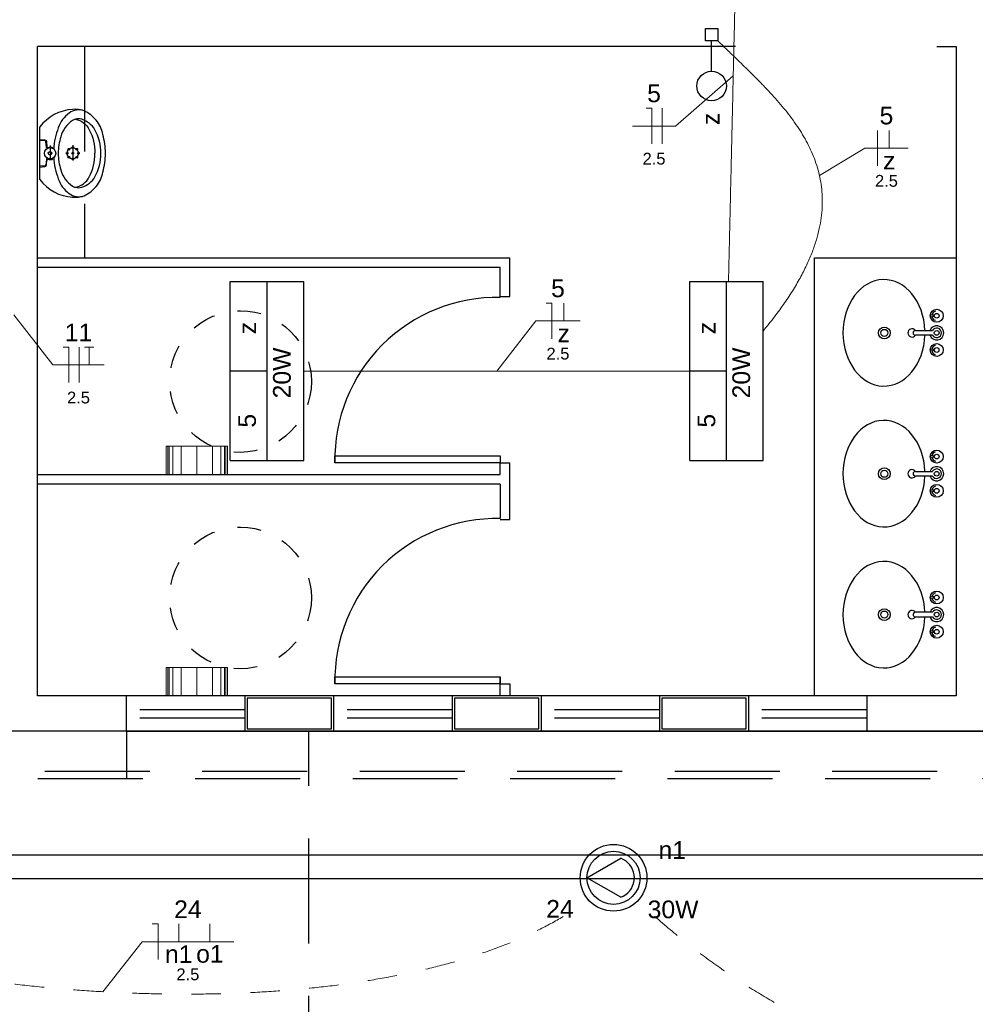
# Model space of a CAD drawing. Header units: feet. Extents: x -18 to 1038, y -110 to 48.
# Tile 36 of 199: x 9.04 to 13.08, y -8.79 to -4.62. Entities that reach past the tile are written whole.
import ezdxf

# ---------------------------------------------------------------- set-up
doc = ezdxf.new("R2010")
doc.units = ezdxf.units.FT
doc.header["$MEASUREMENT"] = 0
for name, pattern in [('HIDDEN', [0.9525, 0.635, -0.3175]), ('JIS_02_1.2', [0.25, 0.125, -0.125]), ('JIS_02_4.0', [0.55, 0.4, -0.15])]:
    doc.linetypes.add(name, pattern=pattern)
for name, color, linetype in [('01', 8, 'Continuous'), ('1', 1, 'Continuous'), ('Arq-parede-alta', 5, 'Continuous'), ('ESQUADRIAS CORTE', 3, 'Continuous'), ('JANELA', 3, 'Continuous'), ('MOBILARIO', 8, 'Continuous'), ('P-SIMBOL', 5, 'Continuous'), ('PROJEÇÃO', 6, 'HIDDEN')]:
    doc.layers.add(name, color=color, linetype=linetype)
for name, color, linetype, lineweight in [('DI-Cortes', 1, 'JIS_02_4.0', 30), ('EL-Condutos', 4, 'Continuous', 5), ('EL-Fios (Fase 1)', 7, 'Continuous', 5), ('EL-Fios (Fase 3)', 7, 'Continuous', 5), ('EL-Fios (Neutro)', 7, 'Continuous', 5), ('EL-Fios (Retorno)', 7, 'Continuous', 5), ('EL-Fios (Terra)', 7, 'Continuous', 5), ('EL-Textos fios', 7, 'Continuous', 5), ('LOUÇAS', 1, 'Continuous', 9), ('Textos', 7, 'Continuous', 5)]:
    doc.layers.add(name, color=color, linetype=linetype, lineweight=lineweight)
doc.styles.add('Arial', font='arial.ttf')

msp = doc.modelspace()

# ---------------------------------------------------------------- linework, layer by layer
at = {"layer": '01'}
for p, q in [((9.1663, -5.1496), (9.1663, -5.2106)), ((9.2623, -5.1481), (9.2623, -5.2131))]:
    msp.add_line(p, q, dxfattribs=at)
for points in [[(9.4013, -5.1821, 0.054423), (9.3903, -5.1021), (9.3903, -5.1021, 0.129975), (9.3618, -5.0421), (9.3618, -5.0421, 0.115349), (9.3113, -5.0021), (9.3113, -5.0021, 0.10182), (9.2613, -4.9961), (9.2613, -4.9961, 0.216856), (9.1228, -5.0706), (9.1228, -5.0706, 0.186978), (9.1213, -5.0736), (9.1213, -5.0736), (9.1213, -5.1821), (9.1213, -5.2906, 0.186978), (9.1228, -5.2936), (9.1228, -5.2936, 0.216856), (9.2613, -5.3681), (9.2613, -5.3681, 0.10182), (9.3113, -5.3621), (9.3113, -5.3621, 0.115349), (9.3618, -5.3221), (9.3618, -5.3221, 0.129975), (9.3903, -5.2621), (9.3903, -5.2621, 0.054423), (9.4013, -5.1821), (9.4013, -5.1821)], [(9.2738, -5.0381, -0.234308), (9.3323, -5.0821), (9.3323, -5.0821, -0.122381), (9.3558, -5.1821), (9.3558, -5.1821)], [(9.1572, -5.1599, -0.511016), (9.1513, -5.1561), (9.1513, -5.1561), (9.1488, -5.1331, 0.298443), (9.1458, -5.1291), (9.1458, -5.1291), (9.1213, -5.1276)], [(9.1238, -5.1236), (9.1443, -5.1256, -0.358326), (9.1508, -5.1321), (9.1508, -5.1321), (9.1533, -5.1551, 0.447938), (9.1568, -5.1576), (9.1568, -5.1576, -0.216474), (9.1788, -5.1586), (9.1788, -5.1586)], [(9.1572, -5.2043, 0.511016), (9.1513, -5.2081), (9.1513, -5.2081), (9.1488, -5.2311, 0.298443), (9.1458, -5.2351), (9.1458, -5.2351), (9.1213, -5.2366)], [(9.1238, -5.2406), (9.1443, -5.2386, 0.358326), (9.1508, -5.2321), (9.1508, -5.2321), (9.1533, -5.2091, 0.447938), (9.1568, -5.2066), (9.1568, -5.2066, 0.216474), (9.1788, -5.2056), (9.1788, -5.2056)], [(9.2738, -5.3261, 0.234308), (9.3323, -5.2821), (9.3323, -5.2821, 0.122381), (9.3558, -5.1821), (9.3558, -5.1821)]]:
    msp.add_lwpolyline(points, format="xyb", dxfattribs=at)
for centre, radius in [((9.1663, -5.1821), 0.024), ((9.2623, -5.1821), 0.024), ((9.2453, -5.1651), 0.004), ((9.2623, -5.1581), 0.004), ((9.2792, -5.1651), 0.004), ((9.1663, -5.1821), 0.0075), ((9.2383, -5.1821), 0.004), ((9.2453, -5.199), 0.004), ((9.2623, -5.1821), 0.004), ((9.2623, -5.2061), 0.004), ((9.2792, -5.199), 0.004), ((9.2863, -5.1821), 0.004)]:
    msp.add_circle(centre, radius, dxfattribs=at)
for centre, radius, start, end in [((9.2884, -5.0685), 0.0703, 71.03, 125.8564), ((9.3253, -5.1172), 0.1313, 126.4573, 160.8365), ((9.3235, -5.1392), 0.1145, 122.9286, 166.3109), ((9.2875, -5.0906), 0.0543, 104.6561, 118.898), ((9.2875, -5.0906), 0.0543, 75.3521, 104.6561), ((9.2691, -5.1347), 0.1018, 31.107, 71.5734), ((9.4578, -5.1753), 0.2758, 158.4661, 177.6857), ((9.1825, -5.1786), 0.1988, 359.0078, 29.0647), ((9.3964, -5.1769), 0.1952, 160.6112, 181.5276), ((9.4578, -5.1888), 0.2758, 182.3143, 201.5339), ((9.3964, -5.1873), 0.1952, 178.4724, 199.3888), ((9.1825, -5.1855), 0.1988, 330.9353, 0.9922), ((9.3235, -5.225), 0.1145, 193.6891, 237.0714), ((9.3253, -5.247), 0.1313, 199.1635, 233.5427), ((9.2691, -5.2295), 0.1018, 288.4266, 328.893), ((9.2875, -5.2735), 0.0543, 241.102, 255.3439), ((9.2875, -5.2735), 0.0543, 255.3439, 284.6479), ((9.2884, -5.2956), 0.0703, 234.1436, 288.97)]:
    msp.add_arc(centre, radius, start, end, dxfattribs=at)
at = {"layer": '1', "color": 251}
msp.add_lwpolyline([(12.4028, -7.4794), (12.4028, -5.625), (13.0028, -5.625)], dxfattribs=at)
for centre in [(11.0578, -6.4778), (11.0578, -7.4143)]:
    msp.add_arc(centre, 0.6852, 88.7464, 181.2545, dxfattribs=at)
at = {"layer": 'Arq-parede-alta', "color": 3, "ltscale": 0.03}
msp.add_line((12.0691, -4.7294), (9.1128, -4.7294), dxfattribs=at)
at = {"layer": 'Arq-parede-alta', "color": 251, "ltscale": 0.03}
for points in [[(9.4906, -7.6295), (9.4906, -7.4795), (9.1128, -7.4794), (9.1128, -4.7295)], [(12.9216, -4.7294), (13.0028, -4.7294), (13.0028, -7.4795)], [(13.0028, -7.4795), (12.6246, -7.4795), (12.6246, -7.6295), (13.5306, -7.6295), (13.5306, -7.4795), (13.1528, -7.4795)], [(9.4906, -7.6295), (8.9628, -7.6295)]]:
    msp.add_lwpolyline(points, dxfattribs=at)
for points in [[(9.9906, -7.6294), (10.3686, -7.6294), (10.3686, -7.4794), (9.9906, -7.4794)], [(10.8686, -7.6294), (11.2466, -7.6294), (11.2466, -7.4794), (10.8686, -7.4794)], [(11.7466, -7.6294), (12.1246, -7.6294), (12.1246, -7.4794), (11.7466, -7.4794)]]:
    msp.add_lwpolyline(points, close=True, dxfattribs=at)
at = {"layer": 'Defpoints', "color": 251}
msp.add_lwpolyline([(-2.6872, 18.1708), (10.8428, 18.1708), (10.8428, 6.7706), (4.9128, 6.7706), (4.9128, 3.7706), (28.8428, 3.7706), (28.8426, -7.6295), (-2.6872, -7.6295), (-2.6872, 3.7706), (2.6128, 3.7706), (2.6128, 6.7706), (-2.6872, 6.7706)], close=True, dxfattribs=at)
at = {"layer": 'DI-Cortes', "color": 251, "linetype": 'Continuous'}
for p, q in [((-3.4955, -8.1541), (29.6426, -8.1541)), ((-3.2955, -8.2541), (29.4426, -8.2541))]:
    msp.add_line(p, q, dxfattribs=at)
at = {"layer": 'EL-Condutos', "linetype": 'Continuous'}
for points in [[(12.0793, -3.9849), (12.0773, -4.068), (12.0755, -4.1468), (12.0738, -4.2215), (12.0722, -4.2923), (12.0706, -4.3596), (12.0691, -4.4236), (12.0677, -4.4847), (12.0664, -4.5431), (12.0651, -4.599), (12.0638, -4.6529), (12.0626, -4.7049), (12.0615, -4.7554), (12.0603, -4.8046), (12.0592, -4.8528), (12.0581, -4.9004), (12.057, -4.9475), (12.056, -4.9945), (12.0549, -5.0417), (12.0538, -5.0894), (12.0526, -5.1378), (12.0515, -5.1872), (12.0503, -5.2379), (12.0491, -5.2902), (12.0479, -5.3444), (12.0466, -5.4008), (12.0452, -5.4596), (12.0438, -5.5212), (12.0423, -5.5858), (12.0407, -5.6537), (12.0391, -5.7252)], [(12.1856, -5.9352), (12.2341, -5.8742), (12.2769, -5.8152), (12.3141, -5.7583), (12.3459, -5.7033), (12.3725, -5.6502), (12.3942, -5.5989), (12.4112, -5.5492), (12.4236, -5.5012), (12.4317, -5.4548), (12.4358, -5.4099), (12.436, -5.3663), (12.4326, -5.3241), (12.4257, -5.2832), (12.4157, -5.2434), (12.4026, -5.2047), (12.3867, -5.1671), (12.3683, -5.1304), (12.3476, -5.0946), (12.3247, -5.0596), (12.2999, -5.0253), (12.2734, -4.9917), (12.2454, -4.9587), (12.2162, -4.9261), (12.1859, -4.894), (12.1548, -4.8623), (12.1231, -4.8308), (12.091, -4.7995), (12.0588, -4.7683), (12.0265, -4.7372), (11.9945, -4.7061)], [(10.2416, -6.1044), (10.3164, -6.1044), (10.387, -6.1044), (10.4537, -6.1044), (10.5167, -6.1044), (10.5765, -6.1044), (10.6332, -6.1044), (10.6872, -6.1044), (10.7388, -6.1044), (10.7883, -6.1044), (10.836, -6.1044), (10.8822, -6.1044), (10.9271, -6.1044), (10.9712, -6.1044), (11.0147, -6.1044), (11.0578, -6.1044), (11.101, -6.1044), (11.1445, -6.1044), (11.1885, -6.1044), (11.2335, -6.1044), (11.2797, -6.1044), (11.3274, -6.1044), (11.3769, -6.1044), (11.4285, -6.1044), (11.4825, -6.1044), (11.5392, -6.1044), (11.5989, -6.1044), (11.662, -6.1044), (11.7286, -6.1044), (11.7992, -6.1044), (11.874, -6.1044)]]:
    msp.add_spline(points, degree=3, dxfattribs=at)
at = {"layer": 'EL-Condutos', "linetype": 'JIS_02_1.2'}
for points in [[(7.3556, -8.1992), (7.4418, -8.2547), (7.5378, -8.3079), (7.643, -8.3586), (7.7567, -8.4068), (7.8782, -8.4524), (8.0069, -8.4951), (8.142, -8.5349), (8.2828, -8.5717), (8.4288, -8.6052), (8.5791, -8.6355), (8.733, -8.6623), (8.89, -8.6855), (9.0493, -8.705), (9.2102, -8.7207), (9.3721, -8.7324), (9.5342, -8.74), (9.6958, -8.7434), (9.8564, -8.7424), (10.0151, -8.737), (10.1713, -8.7269), (10.3243, -8.7121), (10.4734, -8.6924), (10.618, -8.6677), (10.7573, -8.6379), (10.8907, -8.6029), (11.0174, -8.5624), (11.1368, -8.5164), (11.2482, -8.4648), (11.3509, -8.4074), (11.4442, -8.3441)], [(15.2488, -8.4274), (15.1618, -8.5023), (15.0709, -8.574), (14.9762, -8.6424), (14.8779, -8.7073), (14.7762, -8.7684), (14.6713, -8.8254), (14.5633, -8.8781), (14.4524, -8.9263), (14.3389, -8.9698), (14.2228, -9.0082), (14.1044, -9.0414), (13.9839, -9.0691), (13.8614, -9.091), (13.7372, -9.107), (13.6113, -9.1167), (13.4841, -9.12), (13.3556, -9.1165), (13.2261, -9.1061), (13.0957, -9.0886), (12.9646, -9.0635), (12.833, -9.0308), (12.7011, -8.9902), (12.569, -8.9414), (12.437, -8.8842), (12.3053, -8.8183), (12.1739, -8.7435), (12.0431, -8.6597), (11.9131, -8.5664), (11.7841, -8.4635), (11.6562, -8.3507)]]:
    msp.add_spline(points, degree=3, dxfattribs=at)
at = {"layer": 'EL-Fios (Fase 1)'}
for p, q in [((11.7578, -5.1415), (11.7578, -4.9915)), ((12.6698, -5.2354), (12.6698, -5.0854))]:
    msp.add_line(p, q, dxfattribs=at)
at = {"layer": 'EL-Fios (Fase 3)'}
msp.add_line((9.2893, -6.1533), (9.2893, -6.0033), dxfattribs=at)
at = {"layer": 'EL-Fios (Neutro)'}
for p, q in [((11.6899, -4.9915), (11.7149, -4.9915)), ((11.7149, -5.1415), (11.7149, -4.9915)), ((11.2664, -5.8172), (11.2914, -5.8172)), ((11.2914, -5.9672), (11.2914, -5.8172)), ((9.2214, -6.0033), (9.2464, -6.0033)), ((9.2464, -6.1533), (9.2464, -6.0033)), ((9.5986, -8.4463), (9.6236, -8.4463)), ((9.6236, -8.5963), (9.6236, -8.4463))]:
    msp.add_line(p, q, dxfattribs=at)
at = {"layer": 'EL-Fios (Retorno)'}
for p, q in [((12.7198, -5.1604), (12.7198, -5.0854)), ((11.3414, -5.8922), (11.3414, -5.8172)), ((9.7111, -8.5213), (9.7111, -8.4463)), ((9.8432, -8.5213), (9.8432, -8.4463))]:
    msp.add_line(p, q, dxfattribs=at)
at = {"layer": 'EL-Fios (Terra)'}
msp.add_lwpolyline([(9.3321, -6.0783), (9.3321, -6.0033), (9.3121, -6.0033), (9.3521, -6.0033)], dxfattribs=at)
at = {"layer": 'EL-Textos fios'}
for p, q in [((12.0592, -4.8544), (11.8152, -5.0665)), ((11.6324, -5.0665), (11.8152, -5.0665)), ((12.4243, -5.2767), (12.6165, -5.1604)), ((12.6165, -5.1604), (12.7993, -5.1604)), ((9.0128, -5.8662), (9.1785, -6.0783)), ((11.0578, -6.1044), (11.2235, -5.8922)), ((11.2235, -5.8922), (11.4105, -5.8922)), ((9.1785, -6.0783), (9.395, -6.0783)), ((9.39, -8.7334), (9.5557, -8.5213)), ((9.5557, -8.5213), (9.9443, -8.5213))]:
    msp.add_line(p, q, dxfattribs=at)
at = {"layer": 'ESQUADRIAS CORTE', "color": 251}
for p, q in [((9.1128, -5.625), (11.1128, -5.625)), ((9.1128, -5.665), (11.0728, -5.665)), ((11.0728, -5.7893), (11.0728, -5.665)), ((9.9906, -7.4795), (9.4906, -7.4795)), ((10.8686, -7.4794), (10.3686, -7.4794)), ((11.7466, -7.4794), (11.2466, -7.4794)), ((12.6246, -7.4794), (12.1246, -7.4794)), ((9.4906, -7.6295), (9.9906, -7.6295)), ((10.3686, -7.6294), (10.8686, -7.6294)), ((11.2466, -7.6294), (11.7466, -7.6294)), ((12.1246, -7.6294), (12.6246, -7.6294))]:
    msp.add_line(p, q, dxfattribs=at)
for points in [[(11.0729, -5.7893), (11.1128, -5.7893), (11.1128, -5.625)], [(9.1128, -6.5428), (11.0728, -6.5428), (11.0728, -6.4928)], [(11.0729, -6.7328), (11.1128, -6.7328), (11.1128, -6.4928)], [(11.0728, -6.5828), (9.1128, -6.5828)], [(11.0729, -7.4794), (11.0729, -7.3993)]]:
    msp.add_lwpolyline(points, dxfattribs=at)
for points in [[(11.0728, -6.4928), (10.3728, -6.4928), (10.3728, -6.4628), (11.0728, -6.4628)], [(11.0728, -7.4293), (10.3728, -7.4293), (10.3728, -7.3993), (11.0728, -7.3993)]]:
    msp.add_lwpolyline(points, close=True, dxfattribs=at)
at = {"layer": 'JANELA', "color": 251}
for p, q in [((11.0728, -6.4928), (11.1128, -6.4928)), ((11.0728, -6.5828), (11.0729, -6.7293)), ((11.0728, -7.4293), (11.1128, -7.4293)), ((11.1128, -7.4293), (11.1128, -7.4794))]:
    msp.add_line(p, q, dxfattribs=at)
for points in [[(10.0006, -7.6194), (10.3586, -7.6194), (10.3586, -7.4894), (10.0006, -7.4894)], [(10.8786, -7.6194), (11.2366, -7.6194), (11.2366, -7.4894), (10.8786, -7.4894)], [(11.7566, -7.6194), (12.1146, -7.6194), (12.1146, -7.4894), (11.7566, -7.4894)]]:
    msp.add_lwpolyline(points, close=True, dxfattribs=at)
at = {"layer": 'LOUÇAS', "color": 251}
for p, q in [((9.9178, -6.4228), (9.6578, -6.4228)), ((9.6578, -6.4228), (9.6578, -6.5428)), ((9.6647, -6.5428), (9.6647, -6.4228)), ((9.671, -6.5428), (9.671, -6.4228)), ((9.6859, -6.5428), (9.6859, -6.4228)), ((9.7214, -6.5428), (9.7214, -6.4228)), ((9.7878, -6.4228), (9.7878, -6.5428)), ((9.8542, -6.5428), (9.8542, -6.4228)), ((9.8897, -6.5428), (9.8897, -6.4228)), ((9.9046, -6.5428), (9.9046, -6.4228)), ((9.911, -6.5428), (9.911, -6.4228)), ((9.9178, -6.5428), (9.9178, -6.4228)), ((9.9178, -7.3594), (9.6578, -7.3594)), ((9.6578, -7.3594), (9.6578, -7.4794)), ((9.6647, -7.4794), (9.6647, -7.3594)), ((9.671, -7.4794), (9.671, -7.3594)), ((9.6859, -7.4794), (9.6859, -7.3594)), ((9.7214, -7.4794), (9.7214, -7.3594)), ((9.7878, -7.3594), (9.7878, -7.4794)), ((9.8542, -7.4794), (9.8542, -7.3594)), ((9.8897, -7.4794), (9.8897, -7.3594)), ((9.9046, -7.4794), (9.9046, -7.3594)), ((9.911, -7.4794), (9.911, -7.3594)), ((9.9178, -7.4794), (9.9178, -7.3594))]:
    msp.add_line(p, q, dxfattribs=at)
at = {"layer": 'MOBILARIO', "color": 251, "linetype": 'Continuous'}
for p, q in [((12.911, -5.8677), (12.9056, -5.8677)), ((12.911, -5.8677), (12.9056, -5.8677)), ((12.9109, -5.8727), (12.9056, -5.8727)), ((12.9109, -5.8727), (12.9056, -5.8727)), ((12.8306, -5.9327), (12.9033, -5.9327)), ((12.8306, -5.9327), (12.9033, -5.9327)), ((12.9033, -5.9527), (12.8306, -5.9527)), ((12.9033, -5.9527), (12.8306, -5.9527)), ((12.911, -6.0127), (12.9056, -6.0127)), ((12.911, -6.0127), (12.9056, -6.0127)), ((12.9109, -6.0177), (12.9056, -6.0177)), ((12.9109, -6.0177), (12.9056, -6.0177)), ((12.911, -6.4642), (12.9056, -6.4642)), ((12.911, -6.4642), (12.9056, -6.4642)), ((12.9109, -6.4692), (12.9056, -6.4692)), ((12.9109, -6.4692), (12.9056, -6.4692)), ((12.8306, -6.5292), (12.9033, -6.5292)), ((12.8306, -6.5292), (12.9033, -6.5292)), ((12.9033, -6.5492), (12.8306, -6.5492)), ((12.9033, -6.5492), (12.8306, -6.5492)), ((12.911, -6.6092), (12.9056, -6.6092)), ((12.911, -6.6092), (12.9056, -6.6092)), ((12.9109, -6.6142), (12.9056, -6.6142)), ((12.9109, -6.6142), (12.9056, -6.6142)), ((12.9109, -7.061), (12.9056, -7.061)), ((12.9109, -7.061), (12.9056, -7.061)), ((12.911, -7.066), (12.9056, -7.066)), ((12.911, -7.066), (12.9056, -7.066)), ((12.9033, -7.126), (12.8306, -7.126)), ((12.9033, -7.126), (12.8306, -7.126)), ((12.8306, -7.146), (12.9033, -7.146)), ((12.8306, -7.146), (12.9033, -7.146)), ((12.9109, -7.206), (12.9056, -7.206)), ((12.9109, -7.206), (12.9056, -7.206)), ((12.911, -7.211), (12.9056, -7.211)), ((12.911, -7.211), (12.9056, -7.211))]:
    msp.add_line(p, q, dxfattribs=at)
for centre, radius in [((12.9206, -5.8702), 0.0275), ((12.9206, -5.8702), 0.0275), ((12.9006, -5.8702), 0.00559), ((12.9006, -5.8702), 0.00559), ((12.9206, -5.8702), 0.01), ((12.9206, -5.8702), 0.01), ((12.6988, -5.9428), 0.025), ((12.6988, -5.9428), 0.015), ((12.9206, -5.9427), 0.01), ((12.9206, -5.9427), 0.01), ((12.9206, -6.0152), 0.0275), ((12.9206, -6.0152), 0.0275), ((12.9206, -6.0152), 0.01), ((12.9206, -6.0152), 0.01), ((12.9006, -6.0152), 0.00559), ((12.9006, -6.0152), 0.00559), ((12.9206, -6.4667), 0.0275), ((12.9206, -6.4667), 0.0275), ((12.9006, -6.4667), 0.00559), ((12.9006, -6.4667), 0.00559), ((12.9206, -6.4667), 0.01), ((12.9206, -6.4667), 0.01), ((12.6988, -6.5394), 0.025), ((12.6988, -6.5394), 0.015), ((12.9206, -6.5392), 0.01), ((12.9206, -6.5392), 0.01), ((12.9206, -6.6117), 0.0275), ((12.9206, -6.6117), 0.0275), ((12.9006, -6.6117), 0.00559), ((12.9006, -6.6117), 0.00559), ((12.9206, -6.6117), 0.01), ((12.9206, -6.6117), 0.01), ((12.9206, -7.0635), 0.0275), ((12.9206, -7.0635), 0.0275), ((12.9006, -7.0635), 0.00559), ((12.9006, -7.0635), 0.00559), ((12.9206, -7.0635), 0.01), ((12.9206, -7.0635), 0.01), ((12.6988, -7.1359), 0.025), ((12.6988, -7.1359), 0.015), ((12.9206, -7.136), 0.01), ((12.9206, -7.136), 0.01), ((12.9206, -7.2085), 0.0275), ((12.9206, -7.2085), 0.0275), ((12.9006, -7.2085), 0.00559), ((12.9006, -7.2085), 0.00559), ((12.9206, -7.2085), 0.01), ((12.9206, -7.2085), 0.01)]:
    msp.add_circle(centre, radius, dxfattribs=at)
for centre, radius, start, end in [((12.9206, -5.8702), 0.02, 105.7907, 164.7593), ((12.9206, -5.8702), 0.02, 105.7907, 164.7593), ((12.9206, -5.8702), 0.02, 195.9211, 253.5587), ((12.9206, -5.8702), 0.02, 195.9211, 253.5587), ((12.9206, -5.9427), 0.03, 199.6397, 160.3486), ((12.9206, -5.9427), 0.03, 199.6397, 160.3486), ((12.8159, -5.9429), 0.0175, 35.7967, 326.1346), ((12.8159, -5.9429), 0.0175, 35.7967, 326.1346), ((12.8306, -5.9427), 0.01, 90, 270), ((12.8306, -5.9427), 0.01, 90, 270), ((12.9206, -5.9427), 0.02, 210.2446, 149.6569), ((12.9206, -5.9427), 0.02, 210.2446, 149.6569), ((12.9206, -6.0152), 0.02, 105.9116, 163.88), ((12.9206, -6.0152), 0.02, 105.9116, 163.88), ((12.9206, -6.0152), 0.02, 196.0953, 253.7658), ((12.9206, -6.0152), 0.02, 196.0953, 253.7658), ((12.9206, -6.4667), 0.02, 105.7907, 164.7593), ((12.9206, -6.4667), 0.02, 105.7907, 164.7593), ((12.9206, -6.4667), 0.02, 195.9211, 253.5587), ((12.9206, -6.4667), 0.02, 195.9211, 253.5587), ((12.8159, -6.5394), 0.0175, 35.7967, 326.1346), ((12.8159, -6.5394), 0.0175, 35.7967, 326.1346), ((12.8306, -6.5392), 0.01, 90, 270), ((12.8306, -6.5392), 0.01, 90, 270), ((12.9206, -6.5392), 0.03, 199.6397, 160.3486), ((12.9206, -6.5392), 0.03, 199.6397, 160.3486), ((12.9206, -6.5392), 0.02, 210.2446, 149.6569), ((12.9206, -6.5392), 0.02, 210.2446, 149.6569), ((12.9206, -6.6117), 0.02, 105.9116, 163.88), ((12.9206, -6.6117), 0.02, 105.9116, 163.88), ((12.9206, -6.6117), 0.02, 196.0953, 253.7658), ((12.9206, -6.6117), 0.02, 196.0953, 253.7658), ((12.9206, -7.0635), 0.02, 106.2342, 163.9047), ((12.9206, -7.0635), 0.02, 106.2342, 163.9047), ((12.9206, -7.0635), 0.02, 196.12, 254.0884), ((12.9206, -7.0635), 0.02, 196.12, 254.0884), ((12.8159, -7.1358), 0.0175, 33.8654, 324.2033), ((12.8159, -7.1358), 0.0175, 33.8654, 324.2033), ((12.8306, -7.136), 0.01, 90, 270), ((12.8306, -7.136), 0.01, 90, 270), ((12.9206, -7.136), 0.03, 199.6514, 160.3603), ((12.9206, -7.136), 0.03, 199.6514, 160.3603), ((12.9206, -7.136), 0.02, 210.3431, 149.7554), ((12.9206, -7.136), 0.02, 210.3431, 149.7554), ((12.9206, -7.2085), 0.02, 106.4413, 164.0789), ((12.9206, -7.2085), 0.02, 106.4413, 164.0789), ((12.9206, -7.2085), 0.02, 195.2407, 254.2093), ((12.9206, -7.2085), 0.02, 195.2407, 254.2093)]:
    msp.add_arc(centre, radius, start, end, dxfattribs=at)
for centre, major_axis, start_param, end_param in [((12.6972, -5.9424), (0, 0.2257), 4.755602, 10.950133), ((12.6972, -6.5389), (0, 0.2257), 4.755602, 10.950133), ((12.6972, -7.1363), (0, -0.2257), 1.616237, 7.810769)]:
    msp.add_ellipse(centre, major_axis=major_axis, ratio=0.76869, start_param=start_param, end_param=end_param, dxfattribs=at)
at = {"layer": 'P-SIMBOL'}
for p, q in [((11.941, -4.6528), (11.9941, -4.6528)), ((11.941, -4.7059), (11.941, -4.6528)), ((11.9941, -4.6528), (11.9941, -4.7059)), ((11.9941, -4.7059), (11.941, -4.7059)), ((11.9675, -4.8344), (11.9675, -4.7059)), ((9.9297, -5.7251), (10.241, -5.7251)), ((9.9297, -6.4836), (9.9297, -5.7251)), ((10.0853, -6.4836), (10.0853, -5.7251)), ((10.241, -6.4836), (10.241, -5.7251)), ((11.8747, -5.7251), (12.186, -5.7251)), ((11.8747, -6.4836), (11.8747, -5.7251)), ((12.0303, -6.4836), (12.0303, -5.7251)), ((12.186, -6.4836), (12.186, -5.7251)), ((10.0853, -6.1044), (9.9297, -6.1044)), ((12.0303, -6.1044), (11.8747, -6.1044)), ((9.9297, -6.4836), (10.241, -6.4836)), ((11.8747, -6.4836), (12.186, -6.4836)), ((11.4398, -8.2508), (11.5828, -8.1678)), ((11.5828, -8.3333), (11.4398, -8.2508))]:
    msp.add_line(p, q, dxfattribs=at)
msp.add_lwpolyline([(11.5829, -8.3334), (11.5937, -8.3285), (11.6038, -8.3222), (11.613, -8.3147), (11.621, -8.3059), (11.6278, -8.2961), (11.6333, -8.2855), (11.6372, -8.2743), (11.6396, -8.2627), (11.6404, -8.2508), (11.6396, -8.2389), (11.6372, -8.2273), (11.6333, -8.2161), (11.6278, -8.2055), (11.621, -8.1957), (11.613, -8.187), (11.6038, -8.1794), (11.5937, -8.1731), (11.5829, -8.1682)], dxfattribs=at)
for centre, radius in [((11.9675, -4.8969), 0.0625), ((11.5523, -8.2508), 0.1412), ((11.5523, -8.2508), 0.1125)]:
    msp.add_circle(centre, radius, dxfattribs=at)
at = {"layer": 'PROJEÇÃO', "color": 251, "ltscale": 0.7}
for p, q in [((9.9906, -7.5395), (9.4906, -7.5395)), ((10.8686, -7.5394), (10.3686, -7.5394)), ((11.7466, -7.5394), (11.2466, -7.5394)), ((12.6246, -7.5394), (12.1246, -7.5394)), ((9.9906, -7.5745), (9.4906, -7.5745)), ((10.8686, -7.5744), (10.3686, -7.5744)), ((11.7466, -7.5744), (11.2466, -7.5744)), ((12.6246, -7.5744), (12.1246, -7.5744)), ((9.4906, -7.6294), (9.4906, -7.8295))]:
    msp.add_line(p, q, dxfattribs=at)
for points in [[(9.3128, -4.7295), (9.3128, -5.625)], [(-2.8872, -6.8295), (-2.8872, -7.8295), (29.0428, -7.8295), (29.0428, -6.8295), (28.8428, -6.8295)], [(-2.8572, -6.8595), (-2.8572, -7.7995), (29.0128, -7.7995), (29.0128, -6.8595), (28.8428, -6.8595)], [(9.0628, -14.5294), (10.2628, -14.5294), (10.2628, -7.6295)]]:
    msp.add_lwpolyline(points, dxfattribs=at)
at = {"layer": 'PROJEÇÃO', "color": 251, "ltscale": 0.05}
for centre in [(9.9729, -6.1487), (9.9729, -7.0652)]:
    msp.add_circle(centre, 0.3, dxfattribs=at)

# ---------------------------------------------------------------- texts
at = {"layer": 'EL-Textos fios', "attachment_point": 8, "line_spacing_factor": 0.6, "style": 'Arial'}
for s, insert, char_height, width in [('5', (11.7238, -4.9667), 0.075, 0.116502), ('5', (12.7079, -5.0607), 0.075, 0.116502), ('2.5', (11.7238, -5.2305), 0.05, 0.194131), ('z', (12.7198, -5.2504), 0.075, 0.10484), ('2.5', (12.7079, -5.3244), 0.05, 0.194131), ('5', (11.317, -5.7925), 0.075, 0.116502), ('11', (9.2868, -5.9786), 0.075, 0.233003), ('z', (11.3414, -5.9822), 0.075, 0.10484), ('2.5', (11.317, -6.0562), 0.05, 0.194131), ('2.5', (9.2868, -6.2423), 0.05, 0.194131), ('24', (9.75, -8.4215), 0.075, 0.233003), ('n1', (9.7111, -8.6113), 0.075, 0.233003), ('o1', (9.8432, -8.6113), 0.075, 0.233003), ('2.5', (9.75, -8.6853), 0.05, 0.194131)]:
    msp.add_mtext(s, dxfattribs=dict(at, insert=insert, char_height=char_height, width=width))
at = {"layer": 'Textos', "char_height": 0.075, "rotation": 90.0002, "line_spacing_factor": 0.6, "style": 'Arial'}
for s, insert, width, attachment_point in [('z', (12.0013, -5.0104), 0.10484, 9), ('z', (10.0391, -5.9224), 0.10484, 8), ('z', (11.9841, -5.9224), 0.10484, 8), ('20W', (10.1866, -6.1125), 0.430793, 8), ('20W', (12.1316, -6.1125), 0.430793, 8), ('5', (10.0391, -6.3149), 0.116502, 8), ('5', (11.9841, -6.3149), 0.116502, 8)]:
    msp.add_mtext(s, dxfattribs=dict(at, insert=insert, width=width, attachment_point=attachment_point))
at = {"layer": 'Textos', "char_height": 0.075, "attachment_point": 8, "line_spacing_factor": 0.6, "style": 'Arial'}
for s, insert, width in [('n1', (11.801, -8.1706), 0.233003), ('24', (11.3255, -8.4199), 0.233003), ('30W', (11.8044, -8.4231), 0.430793)]:
    msp.add_mtext(s, dxfattribs=dict(at, insert=insert, width=width))

doc.saveas('drawing.dxf')
